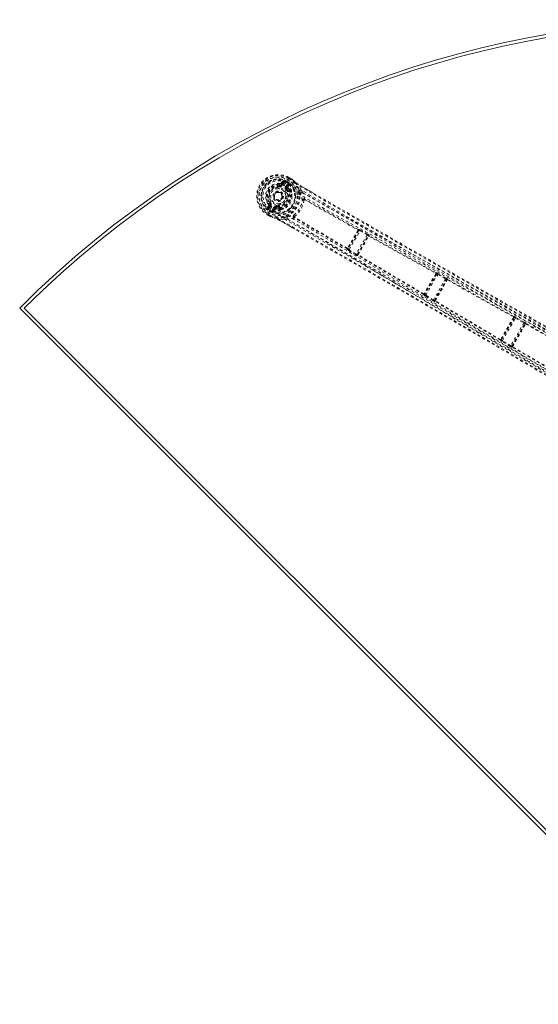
# Model space of a CAD drawing. Header units: inches. Extents: x 18.3 to 68.9, y 16.8 to 52.6.
# Tile 1 of 4: x 18.3 to 37.2, y 16.8 to 52.6. Entities that reach past the tile are written whole.
import ezdxf

# ---------------------------------------------------------------- set-up
doc = ezdxf.new("R2010")
doc.units = ezdxf.units.IN
doc.header["$MEASUREMENT"] = 0
doc.linetypes.add('SLD-Dashed', pattern=[0.075, 0.05, -0.025])
doc.linetypes.add('SLD-Solid', pattern=[0])

msp = doc.modelspace()

# ---------------------------------------------------------------- linework, layer by layer
at = {"color": 7, "linetype": 'SLD-Dashed', "lineweight": 0}
for p, q in [((27.761, 46.523), (27.764, 46.547)), ((27.772, 46.606), (27.764, 46.547)), ((27.764, 46.547), (27.772, 46.547)), ((27.892, 46.712), (27.812, 46.621)), ((27.832, 46.577), (27.908, 46.668)), ((27.832, 46.577), (27.85, 46.567)), ((27.908, 46.668), (27.85, 46.567)), ((27.934, 46.653), (27.876, 46.552)), ((27.981, 46.491), (28.046, 46.603)), ((27.987, 46.633), (28.072, 46.778)), ((27.987, 46.632), (27.987, 46.633)), ((28.007, 46.666), (28.01, 46.671)), ((28.073, 46.628), (28.007, 46.666)), ((28.007, 46.666), (28.007, 46.666)), ((28.007, 46.476), (28.072, 46.588)), ((28.029, 46.464), (28.007, 46.476)), ((28.071, 46.635), (28.01, 46.671)), ((28.025, 46.697), (28.087, 46.66)), ((28.072, 46.588), (28.029, 46.464)), ((28.069, 46.475), (28.109, 46.586)), ((28.072, 46.778), (28.098, 46.824)), ((28.088, 46.66), (28.072, 46.635)), ((28.072, 46.634), (28.086, 46.62)), ((28.072, 46.634), (28.093, 46.618)), ((28.086, 46.62), (28.073, 46.628)), ((28.152, 46.763), (28.086, 46.802)), ((28.087, 46.66), (28.088, 46.66)), ((28.1, 46.828), (28.098, 46.824)), ((28.167, 46.787), (28.099, 46.827)), ((28.1, 46.828), (28.167, 46.788)), ((28.104, 46.6), (28.103, 46.603)), ((28.104, 46.6), (28.109, 46.586)), ((28.104, 46.6), (28.104, 46.6)), ((28.109, 46.586), (28.109, 46.586)), ((28.109, 46.586), (28.109, 46.586)), ((28.167, 46.788), (28.167, 46.788)), ((28.207, 46.764), (28.211, 46.762)), ((28.547, 46.374), (28.495, 46.515)), ((28.509, 46.541), (29.007, 46.254)), ((27.784, 46.291), (27.792, 46.286)), ((27.792, 46.286), (27.805, 46.278)), ((28.037, 46.396), (28.014, 46.378)), ((28.092, 46.317), (28.037, 46.396)), ((28.133, 46.355), (28.075, 46.439)), ((28.152, 46.317), (28.119, 46.336)), ((28.166, 46.336), (28.133, 46.355)), ((28.185, 46.32), (28.195, 46.3)), ((27.355, 45.83), (27.316, 45.716)), ((27.363, 45.724), (27.403, 45.835)), ((27.421, 45.825), (27.363, 45.724)), ((27.447, 45.81), (27.389, 45.709)), ((27.396, 45.908), (27.415, 45.923)), ((27.403, 45.835), (27.421, 45.825)), ((27.667, 45.777), (27.663, 45.748)), ((28.678, 46.015), (28.677, 46.015)), ((28.678, 46.046), (28.678, 46.046)), ((28.678, 46.015), (30.61, 44.922)), ((30.624, 44.941), (28.692, 46.033)), ((27.322, 45.481), (27.321, 45.477)), ((27.321, 45.479), (27.39, 45.44)), ((27.321, 45.477), (27.388, 45.439)), ((27.349, 45.527), (27.322, 45.481)), ((27.336, 45.503), (27.403, 45.465)), ((27.361, 45.547), (27.349, 45.527)), ((27.433, 45.673), (27.361, 45.547)), ((27.388, 45.439), (27.388, 45.439)), ((27.459, 45.572), (27.396, 45.608)), ((27.414, 45.639), (27.411, 45.634)), ((27.411, 45.634), (27.473, 45.599)), ((27.48, 45.601), (27.414, 45.639)), ((27.429, 45.416), (27.433, 45.414)), ((27.433, 45.673), (27.433, 45.673)), ((27.46, 45.572), (27.459, 45.572)), ((27.473, 45.598), (27.46, 45.572)), ((27.474, 45.598), (27.494, 45.594)), ((27.494, 45.594), (27.48, 45.601)), ((27.488, 45.637), (27.553, 45.749)), ((27.514, 45.622), (27.579, 45.734)), ((27.6, 45.721), (27.514, 45.622)), ((27.516, 45.587), (27.521, 45.588)), ((27.521, 45.588), (27.534, 45.591)), ((27.611, 45.681), (27.534, 45.591)), ((27.6, 45.721), (27.579, 45.734)), ((27.663, 45.748), (27.641, 45.748)), ((27.663, 45.748), (27.759, 45.74)), ((27.78, 45.666), (27.747, 45.685)), ((27.756, 45.707), (27.789, 45.688)), ((27.826, 45.659), (27.803, 45.658)), ((27.598, 45.355), (27.581, 45.361)), ((28.3, 44.962), (27.773, 45.266)), ((27.789, 45.292), (27.937, 45.317)), ((28.287, 45.368), (28.287, 45.368)), ((30.216, 44.235), (28.304, 45.362)), ((30.226, 44.257), (28.313, 45.384)), ((28.313, 45.384), (28.313, 45.384)), ((30.639, 44.903), (30.257, 44.241)), ((30.289, 44.207), (30.685, 44.892)), ((30.944, 44.751), (30.54, 44.053)), ((30.584, 44.038), (30.978, 44.722)), ((30.612, 44.914), (30.612, 44.914)), ((30.627, 44.944), (30.624, 44.941)), ((30.636, 44.9), (30.639, 44.903)), ((30.699, 44.918), (30.674, 44.93)), ((30.685, 44.892), (30.944, 44.751)), ((30.958, 44.777), (30.699, 44.918)), ((30.978, 44.722), (30.976, 44.71)), ((30.996, 44.7), (30.996, 44.7)), ((31.016, 44.721), (31.018, 44.733)), ((30.216, 44.231), (30.216, 44.235)), ((30.274, 44.182), (30.25, 44.197)), ((30.257, 44.241), (30.258, 44.246)), ((30.525, 44.028), (30.274, 44.182)), ((30.54, 44.053), (30.289, 44.207)), ((30.592, 44.046), (30.584, 44.038)), ((30.603, 44.005), (30.594, 43.998)), ((33.462, 43.325), (33.035, 42.585)), ((33.069, 42.554), (33.506, 43.311)), ((33.45, 43.366), (33.448, 43.365)), ((33.46, 43.324), (33.462, 43.325)), ((33.506, 43.311), (33.793, 43.154)), ((33.807, 43.18), (33.52, 43.337)), ((33.793, 43.154), (33.349, 42.384)), ((33.391, 42.367), (33.829, 43.126)), ((33.829, 43.126), (33.828, 43.119)), ((33.856, 43.111), (36.259, 41.761)), ((33.868, 43.13), (33.869, 43.137)), ((36.272, 41.779), (33.868, 43.13)), ((32.993, 42.575), (32.994, 42.577)), ((33.035, 42.585), (33.035, 42.588)), ((33.349, 42.384), (33.069, 42.554)), ((33.333, 42.359), (33.053, 42.529)), ((33.397, 42.371), (33.391, 42.367)), ((33.407, 42.331), (33.401, 42.327)), ((35.778, 40.925), (33.407, 42.331)), ((35.788, 40.945), (33.417, 42.351)), ((36.285, 41.739), (35.82, 40.934)), ((35.854, 40.904), (36.328, 41.724)), ((36.635, 41.552), (36.157, 40.723)), ((36.199, 40.706), (36.671, 41.524)), ((36.273, 41.78), (36.272, 41.779)), ((36.281, 41.735), (36.281, 41.735)), ((36.283, 41.738), (36.285, 41.739)), ((36.328, 41.724), (36.635, 41.552)), ((36.65, 41.578), (36.342, 41.75)), ((36.67, 41.516), (36.669, 41.516)), ((36.671, 41.524), (36.671, 41.519)), ((36.699, 41.512), (39.077, 40.157)), ((36.712, 41.53), (36.712, 41.535)), ((39.088, 40.175), (36.712, 41.53)), ((35.778, 40.923), (35.778, 40.925)), ((35.82, 40.934), (35.82, 40.935)), ((35.822, 40.939), (35.822, 40.94)), ((36.142, 40.698), (35.839, 40.879)), ((36.157, 40.723), (35.854, 40.904)), ((36.203, 40.709), (36.199, 40.706)), ((36.206, 40.712), (36.205, 40.712)), ((36.214, 40.668), (36.21, 40.666)), ((38.576, 39.288), (36.214, 40.668)), ((38.586, 39.307), (36.224, 40.688))]:
    msp.add_line(p, q, dxfattribs=at)
at = {"color": 7, "linetype": 'SLD-Solid', "lineweight": 15}
for p, q in [((43.605, 16.809), (18.326, 42.088)), ((43.605, 16.976), (18.493, 42.088)), ((18.493, 42.088), (43.605, 16.976))]:
    msp.add_line(p, q, dxfattribs=at)
at = {"color": 7, "linetype": 'SLD-Dashed', "lineweight": 0, "flags": 128}
for points in [[(27.914, 46.54), (27.841, 46.574), (27.762, 46.591), (27.681, 46.591), (27.6, 46.574), (27.524, 46.54), (27.454, 46.493), (27.394, 46.433), (27.345, 46.363), (27.309, 46.286), (27.288, 46.204), (27.281, 46.12), (27.291, 46.037), (27.316, 45.959), (27.357, 45.888), (27.411, 45.829), (27.477, 45.783)], [(27.758, 46.494), (27.758, 46.499), (27.759, 46.505), (27.76, 46.51), (27.76, 46.514), (27.761, 46.518), (27.761, 46.521), (27.761, 46.523), (27.761, 46.523)], [(27.876, 46.552), (27.871, 46.555), (27.866, 46.558), (27.862, 46.56), (27.858, 46.563), (27.854, 46.565), (27.852, 46.566), (27.85, 46.567), (27.85, 46.567)], [(27.934, 46.653), (27.929, 46.656), (27.924, 46.659), (27.92, 46.661), (27.916, 46.664), (27.913, 46.665), (27.91, 46.667), (27.909, 46.668), (27.908, 46.668)], [(27.914, 46.54), (29.595, 45.58), (31.288, 44.634), (32.986, 43.691), (34.684, 42.745), (36.381, 41.792), (38.598, 40.532), (40.812, 39.26), (43.022, 37.981)], [(27.94, 46.699), (27.942, 46.675), (27.934, 46.653)], [(27.981, 46.491), (27.986, 46.488), (27.991, 46.486), (27.996, 46.483), (27.999, 46.481), (28.003, 46.479), (28.005, 46.477), (28.007, 46.477), (28.007, 46.476)], [(43.124, 38.048), (41.01, 39.271), (38.893, 40.489), (36.773, 41.697), (34.649, 42.894), (32.978, 43.827), (31.307, 44.756), (29.642, 45.689), (27.987, 46.632)], [(28.046, 46.603), (28.058, 46.618), (28.073, 46.628)], [(28.072, 46.588), (28.071, 46.588), (28.07, 46.589), (28.067, 46.591), (28.064, 46.593), (28.06, 46.595), (28.056, 46.597), (28.051, 46.6), (28.046, 46.603)], [(28.072, 46.635), (28.072, 46.635), (28.072, 46.634)], [(28.086, 46.802), (28.089, 46.808), (28.092, 46.813), (28.095, 46.818), (28.097, 46.822), (28.099, 46.825), (28.1, 46.827), (28.1, 46.828), (28.1, 46.828)], [(28.152, 46.763), (28.155, 46.768), (28.159, 46.773), (28.162, 46.778), (28.164, 46.782), (28.166, 46.786), (28.167, 46.788), (28.167, 46.789), (28.167, 46.788)], [(28.211, 46.762), (28.212, 46.76), (28.212, 46.76), (28.211, 46.76), (28.209, 46.76), (28.201, 46.764), (28.198, 46.765), (28.196, 46.765), (28.195, 46.764), (28.192, 46.761), (28.19, 46.76), (28.189, 46.759), (28.187, 46.759), (28.18, 46.762), (28.175, 46.763), (28.171, 46.763), (28.162, 46.762), (28.157, 46.762), (28.152, 46.763)], [(28.207, 46.764), (28.278, 46.709), (28.331, 46.66)], [(28.34, 46.653), (28.284, 46.704), (28.211, 46.762)], [(28.331, 46.66), (28.347, 46.647), (28.367, 46.633)], [(28.34, 46.653), (28.336, 46.657), (28.331, 46.66)], [(28.34, 46.653), (28.434, 46.506), (28.49, 46.358)], [(28.367, 46.633), (28.411, 46.602), (28.509, 46.541)], [(28.509, 46.541), (28.51, 46.541), (28.509, 46.54), (28.508, 46.538), (28.507, 46.535), (28.505, 46.531), (28.502, 46.527), (28.499, 46.521), (28.495, 46.515)], [(28.495, 46.515), (29.65, 45.844), (30.823, 45.167), (32.018, 44.48), (33.168, 43.821), (34.354, 43.143), (35.541, 42.467), (36.671, 41.823), (37.673, 41.252), (38.374, 40.854), (39.525, 40.198), (40.518, 39.633), (41.465, 39.094), (42.376, 38.575), (43.251, 38.078)], [(29.005, 46.251), (28.795, 46.373), (28.509, 46.54)], [(27.99, 46.36), (27.994, 46.363), (27.999, 46.367), (28.003, 46.37), (28.006, 46.372), (28.009, 46.375), (28.012, 46.376), (28.013, 46.377), (28.014, 46.378)], [(28.075, 46.439), (28.067, 46.46), (28.069, 46.475)], [(28.166, 46.336), (28.184, 46.32), (28.185, 46.32)], [(28.213, 46.139), (28.214, 46.199), (28.195, 46.3)], [(28.519, 46.231), (28.522, 46.219), (28.525, 46.211)], [(42.278, 38.528), (41.747, 38.83), (41.185, 39.15), (40.592, 39.488), (39.969, 39.843), (39.324, 40.209), (39.237, 40.259), (39.15, 40.308), (39.062, 40.358), (38.974, 40.408), (38.885, 40.459), (38.774, 40.522), (38.439, 40.713), (38.141, 40.882), (37.88, 41.031), (37.656, 41.159), (37.532, 41.229), (37.423, 41.291), (37.329, 41.344), (37.25, 41.389), (37.186, 41.426), (37.137, 41.454), (37.024, 41.518), (36.872, 41.605), (36.418, 41.863), (36, 42.101), (35.8, 42.215), (35.609, 42.324), (35.428, 42.427), (35.202, 42.556), (34.974, 42.686), (34.752, 42.812), (34.535, 42.936), (33.563, 43.49), (32.53, 44.081), (31.541, 44.647), (30.539, 45.222), (29.531, 45.804), (28.547, 46.374)], [(42.249, 38.476), (38.836, 40.418), (35.424, 42.36), (32.015, 44.307), (28.614, 46.267)], [(28.678, 46.046), (28.653, 46.159), (28.614, 46.267)], [(29.007, 46.254), (32.189, 44.416), (35.879, 42.309), (39.572, 40.206), (43.265, 38.104)], [(27.439, 45.941), (27.434, 45.938), (27.43, 45.934), (27.426, 45.931), (27.422, 45.928), (27.419, 45.926), (27.417, 45.924), (27.415, 45.923), (27.415, 45.923)], [(27.447, 45.81), (27.442, 45.812), (27.437, 45.815), (27.433, 45.818), (27.429, 45.82), (27.426, 45.822), (27.423, 45.823), (27.422, 45.824), (27.421, 45.825)], [(42.443, 36.978), (40.331, 38.195), (38.223, 39.417), (36.122, 40.648), (34.029, 41.888), (32.39, 42.868), (30.755, 43.849), (29.119, 44.824), (27.477, 45.783)], [(27.671, 45.807), (27.67, 45.801), (27.669, 45.796), (27.669, 45.791), (27.668, 45.786), (27.668, 45.783), (27.667, 45.78), (27.667, 45.778), (27.667, 45.777)], [(28.678, 46.046), (28.668, 46.049), (28.658, 46.05), (28.65, 46.047), (28.644, 46.042), (28.64, 46.034), (28.64, 46.026), (28.644, 46.016), (28.65, 46.008)], [(27.321, 45.477), (27.32, 45.477), (27.321, 45.478), (27.322, 45.48), (27.324, 45.483), (27.326, 45.487), (27.329, 45.492), (27.332, 45.497), (27.336, 45.503)], [(27.389, 45.709), (27.373, 45.691), (27.352, 45.68)], [(27.363, 45.724), (27.363, 45.723), (27.365, 45.722), (27.367, 45.721), (27.371, 45.719), (27.375, 45.717), (27.379, 45.714), (27.384, 45.712), (27.389, 45.709)], [(27.403, 45.465), (27.4, 45.459), (27.397, 45.454), (27.394, 45.449), (27.392, 45.445), (27.39, 45.442), (27.389, 45.44), (27.388, 45.439), (27.388, 45.439)], [(27.403, 45.465), (27.406, 45.461), (27.412, 45.448), (27.415, 45.445), (27.419, 45.442), (27.422, 45.439), (27.423, 45.437), (27.424, 45.435), (27.423, 45.431), (27.422, 45.428), (27.422, 45.426), (27.423, 45.425), (27.426, 45.422), (27.434, 45.417), (27.435, 45.416), (27.435, 45.415), (27.435, 45.414), (27.433, 45.414)], [(27.429, 45.416), (27.512, 45.383), (27.581, 45.361)], [(42.436, 36.856), (40.32, 38.075), (38.207, 39.3), (36.101, 40.532), (34.002, 41.773), (32.358, 42.754), (30.718, 43.736), (29.078, 44.712), (27.433, 45.673)], [(27.433, 45.414), (27.519, 45.38), (27.591, 45.357)], [(27.474, 45.598), (27.474, 45.598), (27.473, 45.598)], [(27.48, 45.601), (27.481, 45.619), (27.488, 45.637)], [(27.488, 45.637), (27.493, 45.634), (27.498, 45.631), (27.502, 45.629), (27.506, 45.626), (27.509, 45.624), (27.512, 45.623), (27.513, 45.622), (27.514, 45.622)], [(27.553, 45.749), (27.558, 45.746), (27.562, 45.743), (27.567, 45.74), (27.571, 45.738), (27.574, 45.736), (27.576, 45.735), (27.578, 45.734), (27.579, 45.734)], [(27.644, 45.694), (27.623, 45.69), (27.611, 45.681)], [(27.747, 45.685), (27.699, 45.687), (27.644, 45.694)], [(27.803, 45.658), (27.802, 45.658), (27.78, 45.666)], [(27.826, 45.659), (27.922, 45.693), (27.974, 45.725)], [(28.046, 45.413), (28.059, 45.417), (28.067, 45.418)], [(28.306, 45.411), (28.295, 45.413), (28.285, 45.411), (28.278, 45.406), (28.273, 45.4), (28.271, 45.392), (28.273, 45.383), (28.279, 45.375), (28.287, 45.368)], [(27.581, 45.361), (27.586, 45.358), (27.591, 45.357)], [(27.923, 45.374), (27.766, 45.349), (27.591, 45.357)], [(27.773, 45.266), (27.773, 45.266), (27.774, 45.267), (27.775, 45.269), (27.777, 45.272), (27.779, 45.275), (27.782, 45.28), (27.785, 45.286), (27.789, 45.292)], [(27.774, 45.267), (28.016, 45.129), (28.224, 45.01), (28.302, 44.965)], [(42.473, 36.732), (41.666, 37.205), (40.827, 37.696), (39.957, 38.205), (39.294, 38.594), (39.206, 38.645), (39.117, 38.697), (39.028, 38.749), (38.939, 38.801), (38.85, 38.854), (38.743, 38.916), (38.426, 39.102), (38.137, 39.271), (37.875, 39.424), (37.641, 39.562), (37.203, 39.818), (36.819, 40.043), (36.252, 40.375), (35.735, 40.678), (35.267, 40.951), (34.742, 41.258), (34.207, 41.571), (33.172, 42.175), (32.07, 42.818), (31.005, 43.437), (29.931, 44.059), (28.848, 44.684), (27.789, 45.292)], [(27.937, 45.317), (28.594, 44.94), (29.282, 44.543), (30.001, 44.127), (30.75, 43.692), (31.486, 43.264), (32.106, 42.903), (32.698, 42.558), (33.333, 42.187), (34.012, 41.79), (34.22, 41.669), (34.432, 41.545), (34.648, 41.418), (34.836, 41.308), (34.989, 41.219), (35.149, 41.125), (35.316, 41.027), (35.491, 40.925), (35.844, 40.718), (36.224, 40.496), (36.631, 40.257), (36.711, 40.211), (36.731, 40.199), (36.746, 40.19), (36.766, 40.178), (36.791, 40.164), (36.822, 40.146), (36.858, 40.125), (36.984, 40.051), (37.151, 39.953), (37.324, 39.852), (37.526, 39.733), (37.758, 39.597), (37.857, 39.54), (37.96, 39.479), (38.068, 39.416), (38.18, 39.35), (38.252, 39.308), (38.321, 39.268), (39.041, 38.846), (39.735, 38.439), (40.393, 38.054), (41.014, 37.691), (41.598, 37.349)], [(28.287, 45.368), (28.176, 45.333), (28.063, 45.313)], [(28.063, 45.313), (31.461, 43.348), (34.852, 41.369), (38.24, 39.385), (41.628, 37.401)], [(42.458, 36.706), (38.791, 38.853), (35.123, 41.001), (31.453, 43.142), (28.3, 44.962)], [(30.636, 44.9), (30.638, 44.906), (30.639, 44.913), (30.637, 44.919), (30.634, 44.923), (30.629, 44.926), (30.623, 44.927), (30.617, 44.926), (30.61, 44.922)], [(30.612, 44.914), (30.612, 44.915), (30.612, 44.916), (30.612, 44.918), (30.61, 44.922)], [(30.685, 44.892), (30.689, 44.901), (30.694, 44.909), (30.697, 44.915), (30.699, 44.918)], [(30.944, 44.751), (30.946, 44.756), (30.949, 44.761), (30.951, 44.765), (30.953, 44.769), (30.955, 44.772), (30.956, 44.775), (30.957, 44.776), (30.958, 44.777)], [(31.003, 44.702), (31.003, 44.709), (31.001, 44.714), (30.998, 44.718), (30.994, 44.72), (30.989, 44.72), (30.984, 44.719), (30.98, 44.715), (30.976, 44.71)], [(31.003, 44.702), (32.218, 44.024), (33.435, 43.346)], [(33.448, 43.365), (32.232, 44.043), (31.016, 44.721)], [(30.226, 44.257), (30.23, 44.257), (30.232, 44.258), (30.233, 44.258), (30.234, 44.259)], [(30.226, 44.257), (30.226, 44.249), (30.228, 44.243), (30.232, 44.238), (30.237, 44.235), (30.242, 44.235), (30.248, 44.236), (30.254, 44.24), (30.258, 44.246)], [(30.274, 44.182), (30.276, 44.185), (30.279, 44.191), (30.284, 44.199), (30.289, 44.207)], [(30.525, 44.028), (30.526, 44.029), (30.527, 44.031), (30.528, 44.033), (30.53, 44.036), (30.532, 44.04), (30.535, 44.044), (30.538, 44.049), (30.54, 44.053)], [(30.592, 44.046), (30.59, 44.04), (30.589, 44.034), (30.59, 44.029), (30.593, 44.025), (30.597, 44.023), (30.602, 44.022), (30.607, 44.023), (30.612, 44.027)], [(32.994, 42.577), (31.798, 43.292), (30.603, 44.005)], [(30.611, 44.033), (30.611, 44.032), (30.611, 44.031), (30.611, 44.03), (30.612, 44.027)], [(33.004, 42.598), (31.807, 43.313), (30.612, 44.027)], [(33.46, 43.324), (33.463, 43.33), (33.463, 43.337), (33.462, 43.343), (33.459, 43.347), (33.454, 43.35), (33.448, 43.351), (33.442, 43.35), (33.435, 43.346)], [(33.437, 43.338), (33.437, 43.339), (33.437, 43.34), (33.437, 43.342), (33.435, 43.346)], [(33.519, 43.335), (33.507, 43.344), (33.503, 43.346)], [(33.506, 43.311), (33.511, 43.32), (33.515, 43.329), (33.519, 43.335), (33.52, 43.337)], [(33.793, 43.154), (33.795, 43.158), (33.798, 43.163), (33.8, 43.167), (33.802, 43.171), (33.804, 43.175), (33.806, 43.177), (33.807, 43.179), (33.807, 43.18)], [(33.856, 43.111), (33.856, 43.118), (33.854, 43.123), (33.851, 43.127), (33.847, 43.129), (33.842, 43.129), (33.837, 43.128), (33.832, 43.124), (33.828, 43.119)], [(33.003, 42.598), (33.003, 42.591), (33.005, 42.585), (33.009, 42.58), (33.014, 42.577), (33.02, 42.577), (33.025, 42.578), (33.031, 42.582), (33.035, 42.588)], [(33.053, 42.529), (33.055, 42.531), (33.059, 42.537), (33.064, 42.546), (33.069, 42.554)], [(33.037, 42.539), (33.041, 42.537), (33.055, 42.531)], [(33.333, 42.359), (33.334, 42.36), (33.335, 42.362), (33.336, 42.364), (33.338, 42.367), (33.341, 42.371), (33.343, 42.375), (33.346, 42.38), (33.349, 42.384)], [(33.397, 42.371), (33.394, 42.365), (33.393, 42.359), (33.394, 42.354), (33.397, 42.35), (33.401, 42.348), (33.406, 42.347), (33.411, 42.348), (33.417, 42.351)], [(33.416, 42.358), (33.415, 42.357), (33.415, 42.356), (33.415, 42.354), (33.417, 42.351)], [(36.283, 41.738), (36.286, 41.745), (36.287, 41.751), (36.285, 41.757), (36.282, 41.762), (36.277, 41.765), (36.272, 41.766), (36.266, 41.764), (36.259, 41.761)], [(36.261, 41.753), (36.261, 41.754), (36.261, 41.755), (36.261, 41.757), (36.259, 41.761)], [(36.341, 41.748), (36.33, 41.756), (36.325, 41.759)], [(36.328, 41.724), (36.333, 41.733), (36.337, 41.741), (36.341, 41.747), (36.342, 41.75)], [(36.635, 41.552), (36.638, 41.557), (36.641, 41.561), (36.643, 41.566), (36.645, 41.57), (36.647, 41.573), (36.649, 41.575), (36.65, 41.577), (36.65, 41.578)], [(36.7, 41.512), (36.699, 41.518), (36.698, 41.524), (36.694, 41.528), (36.69, 41.53), (36.685, 41.53), (36.68, 41.528), (36.675, 41.524), (36.671, 41.519)], [(36.7, 41.512), (36.696, 41.512), (36.694, 41.511), (36.694, 41.51), (36.693, 41.51)], [(35.788, 40.945), (35.792, 40.945), (35.794, 40.946), (35.795, 40.946), (35.795, 40.947)], [(35.788, 40.945), (35.788, 40.938), (35.79, 40.932), (35.794, 40.927), (35.799, 40.925), (35.804, 40.924), (35.81, 40.926), (35.815, 40.93), (35.82, 40.935)], [(35.823, 40.889), (35.828, 40.886), (35.84, 40.881)], [(35.839, 40.879), (35.84, 40.881), (35.844, 40.887), (35.849, 40.895), (35.854, 40.904)], [(36.142, 40.698), (36.142, 40.699), (36.143, 40.7), (36.145, 40.703), (36.147, 40.706), (36.149, 40.71), (36.152, 40.714), (36.154, 40.719), (36.157, 40.723)], [(36.203, 40.709), (36.201, 40.703), (36.2, 40.697), (36.201, 40.692), (36.204, 40.687), (36.208, 40.685), (36.213, 40.684), (36.218, 40.685), (36.224, 40.688)], [(36.223, 40.695), (36.222, 40.694), (36.222, 40.693), (36.222, 40.691), (36.224, 40.688)]]:
    msp.add_lwpolyline(points, dxfattribs=at)
at = {"color": 7, "linetype": 'SLD-Dashed', "lineweight": 0}
for radius in [0.7, 0.69, 0.623, 0.32, 0.275, 0.188, 0.157, 0.142, 0.14, 0.138]:
    msp.add_circle((27.714, 46.15), radius, dxfattribs=at)
at = {"color": 7, "linetype": 'SLD-Solid', "lineweight": 15}
for radius, start, end in [(35.75, 45, 135), (35.632, 45.1899, 134.8101), (35.632, 45.1899, 134.8101)]:
    msp.add_arc((43.605, 16.809), radius, start, end, dxfattribs=at)
at = {"color": 7, "linetype": 'SLD-Dashed', "lineweight": 0}
for centre, radius, start, end in [((27.714, 46.15), 0.78, 60, 239.6863), ((27.714, 46.15), 0.78, 60.3208, 239.6784), ((27.714, 46.15), 0.75, 60.3209, 239.6791), ((27.714, 46.15), 0.629, 60.4095, 239.5861), ((27.714, 46.15), 0.599, 60.4095, 239.5861), ((27.711, 46.153), 0.554, 60.0503, 239.9568), ((27.714, 46.15), 0.459, 82.774, 217.226), ((27.714, 46.15), 0.4, 82.774, 217.226), ((27.714, 46.15), 0.376, 82.774, 217.226), ((27.714, 46.15), 0.346, 82.774, 217.226), ((27.714, 46.15), 0.753, 245.5815, 54.4205), ((27.714, 46.15), 0.788, 249.1184, 50.8816), ((27.714, 46.15), 0.632, 246.298, 53.7019), ((27.714, 46.15), 0.602, 246.4998, 49.3934), ((27.773, 46.612), 0.119, 262.774, 330), ((27.773, 46.612), 0.089, 262.774, 330), ((27.778, 46.651), 0.0457, 262.6657, 318.5085), ((27.773, 46.618), 0.0716, 268.9536, 325.1634), ((27.806, 46.592), 0.0301, 331.4524, 77.6231), ((27.883, 46.684), 0.0299, 328.0512, 72.1043), ((27.862, 46.509), 0.206, 67.6627, 81.656), ((28.227, 46.367), 0.358, 132.1169, 151.0933), ((27.714, 46.15), 0.593, 60.4056, 67.6091), ((28.084, 46.432), 0.119, 149.9989, 217.2266), ((28.084, 46.432), 0.089, 150, 217.226), ((28.054, 46.448), 0.03, 60.8887, 148.8945), ((28.099, 46.573), 0.0305, 82.2052, 150.9929), ((28.02, 46.535), 0.108, 39.3826, 51.8026), ((27.712, 46.317), 0.483, 357.9632, 35.8049), ((27.733, 46.367), 0.434, 355.8008, 30.1517), ((29.654, 49.09), 2.741, 237.1327, 238.1888), ((27.769, 46.088), 0.806, 57.0481, 60.383), ((30.939, 49.419), 3.796, 226.7757, 229.9166), ((30.141, 49.171), 3.097, 235.0388, 238.2137), ((27.714, 46.15), 0.275, 90.0001, 269.9999), ((27.714, 46.15), 0.376, 262.774, 37.226), ((27.714, 46.15), 0.346, 262.774, 37.226), ((27.714, 46.15), 0.275, 270.0002, 89.9998), ((27.705, 46.155), 0.451, 276.3984, 23.6017), ((27.718, 46.148), 0.41, 275.7168, 24.3047), ((27.714, 46.15), 0.157, 305.0098, 350.1679), ((27.686, 46.166), 0.498, 284.7108, 15.2894), ((27.743, 46.134), 0.47, 299.4272, 0.6383), ((28.087, 46.436), 0.0647, 154.7268, 218.8772), ((28.064, 46.41), 0.031, 69.9998, 208.1909), ((28.121, 46.327), 0.0305, 65.9501, 199.0192), ((28.13, 46.291), 0.0466, 104.3492, 146.1449), ((28.184, 46.301), 0.0744, 133.7169, 151.8332), ((28.218, 46.282), 0.0746, 133.7687, 151.8388), ((28.136, 46.29), 0.0316, 14.5847, 59.2903), ((28.184, 46.257), 0.0441, 74.6129, 112.9489), ((28.788, 45.433), 0.972, 104.3625, 107.8196), ((26.362, 45.813), 2.197, 10.9803, 14.3664), ((28.585, 46.213), 0.0608, 62.173, 181.9483), ((27.722, 45.837), 0.885, 10.8583, 24.9884), ((22.666, 42.635), 6.969, 31.4131, 32.4541), ((30.546, 41.713), 5.247, 126.9019, 127.5499), ((27.312, 45.845), 0.0456, 341.401, 37.4235), ((27.378, 45.851), 0.0301, 222.3827, 328.5425), ((27.339, 45.865), 0.0714, 334.7333, 37.1534), ((27.344, 45.869), 0.089, 330, 37.226), ((27.812, 45.587), 0.389, 149.6804, 167.1662), ((27.344, 45.869), 0.119, 329.9997, 37.2269), ((27.656, 45.689), 0.119, 82.7746, 149.9995), ((27.656, 45.689), 0.089, 82.774, 150), ((27.759, 46.125), 0.841, 308.2528, 351.7503), ((27.699, 46.159), 0.963, 309.0617, 350.9477), ((28.651, 45.991), 0.0608, 63.311, 168.147), ((28.626, 45.922), 0.0884, 74.2811, 112.8752), ((28.669, 45.99), 0.026, 73.4032, 138.551), ((28.704, 46.06), 0.0299, 209.4831, 244.3555), ((28.744, 45.98), 0.0746, 134.2329, 152.2084), ((27.336, 45.738), 0.0299, 227.8938, 331.9524), ((27.478, 45.843), 0.206, 218.3405, 232.3397), ((27.714, 46.15), 0.593, 232.3909, 239.5868), ((27.804, 46.149), 0.823, 239.652, 242.9173), ((27.616, 45.81), 0.435, 238.3346, 245.6129), ((27.525, 45.662), 0.0747, 245.4439, 263.3671), ((27.54, 45.606), 0.0305, 149.0089, 217.7949), ((27.567, 46.077), 0.491, 264.6709, 301.722), ((27.536, 46.026), 0.435, 269.8474, 304.1935), ((27.626, 45.707), 0.0299, 151.0979, 239.1171), ((27.647, 45.694), 0.0542, 96.2255, 149.3816), ((27.664, 45.717), 0.031, 91.7497, 230.0632), ((27.765, 45.71), 0.0305, 100.9379, 234.0448), ((27.819, 45.668), 0.0743, 148.1551, 166.2981), ((27.8, 45.72), 0.0463, 153.6906, 195.7294), ((27.852, 45.649), 0.0747, 148.1668, 166.2282), ((27.804, 45.716), 0.0316, 240.7156, 285.408), ((27.857, 45.69), 0.0441, 187.0532, 225.3878), ((27.33, 47.491), 2.197, 285.6337, 289.0193), ((28.096, 45.365), 0.0608, 118.0524, 237.8235), ((27.99, 46.3), 0.885, 275.0118, 289.1432), ((28.32, 45.418), 0.0608, 131.8538, 236.6887), ((28.367, 45.475), 0.0884, 187.1372, 225.7076), ((28.329, 45.403), 0.0249, 159.811, 228.181), ((26.497, 41.725), 3.793, 70.0828, 73.2255), ((26.422, 42.753), 2.854, 61.7275, 65.6808), ((27.091, 44.131), 1.325, 59.0041, 67.5064), ((28.872, 45.579), 0.972, 192.1803, 195.638), ((28.237, 52.337), 7.026, 267.5501, 268.5826), ((28.288, 45.34), 0.0278, 54.3045, 91.8683), ((28.376, 45.344), 0.0745, 147.7859, 165.7752), ((59.83, 27.609), 33.959, 149.3631, 150.6384), ((59.705, 27.681), 33.787, 149.3679, 150.6321), ((1.853, 61.081), 33.409, 329.3487, 330.6514), ((30.679, 44.887), 0.0768, 135.6054, 153.1201), ((0.082, 62.105), 35.477, 329.3768, 330.6206), ((30.596, 44.874), 0.0426, 30.0866, 68.6325), ((30.609, 44.914), 0.0301, 330.9047, 61.4444), ((30.613, 44.917), 0.0301, 330.8682, 61.433), ((30.628, 44.861), 0.0828, 56.9511, 90.9273), ((30.659, 44.881), 0.0296, 141.2502, 151.091), ((30.649, 44.845), 0.0589, 52.9904, 99.8322), ((30.926, 44.696), 0.0582, 26.2285, 72.4624), ((30.902, 44.639), 0.149, 38.9503, 68.148), ((30.953, 44.72), 0.0254, 329.425, 338.4674), ((30.976, 44.674), 0.0331, 52.9671, 93.6126), ((31.002, 44.695), 0.0301, 61.8924, 149.1996), ((31.004, 44.706), 0.0301, 61.7929, 149.2414), ((31.001, 44.697), 0.00598, 76.9381, 143.8999), ((31.073, 44.667), 0.0785, 136.0078, 153.0851), ((30.29, 44.215), 0.0767, 146.8726, 164.4051), ((30.232, 44.261), 0.0301, 238.5572, 329.0943), ((30.231, 44.257), 0.0301, 238.5728, 329.1266), ((30.288, 44.271), 0.0829, 209.0788, 243.0426), ((30.26, 44.293), 0.0426, 231.3778, 269.905), ((30.312, 44.262), 0.0589, 200.1724, 247.0045), ((30.289, 44.233), 0.0333, 149.4586, 158.2045), ((30.617, 44.145), 0.149, 231.853, 261.0491), ((30.58, 44.096), 0.0582, 227.5408, 273.7649), ((30.61, 44.023), 0.0301, 150.77, 238.199), ((30.619, 44.031), 0.0301, 150.8048, 238.1047), ((30.571, 44.063), 0.0277, 321.9, 330.1984), ((30.624, 44.064), 0.0331, 206.3809, 247.0376), ((30.678, 43.984), 0.0785, 146.9141, 164), ((62.575, 26.024), 33.894, 149.28, 150.7201), ((62.429, 26.108), 33.699, 149.2858, 150.7143), ((33.511, 43.308), 0.0846, 137.731, 153.1719), ((33.423, 43.303), 0.038, 26.4366, 69.1754), ((33.434, 43.338), 0.0301, 330.5745, 61.1096), ((33.413, 43.178), 0.192, 56.0945, 78.8387), ((33.436, 43.34), 0.0301, 330.5541, 61.108), ((33.482, 43.306), 0.028, 141.0658, 150.6658), ((33.462, 43.251), 0.0743, 54.2771, 90.3363), ((4.7, 59.438), 33.388, 329.266, 330.7339), ((3.237, 60.282), 35.101, 329.2921, 330.7079), ((33.767, 43.083), 0.0749, 34.6912, 69.9444), ((33.727, 42.998), 0.198, 44.4392, 66.2869), ((33.805, 43.128), 0.0244, 329.693, 338.7915), ((33.83, 43.084), 0.0313, 52.3105, 96.7867), ((33.854, 43.104), 0.0301, 61.5483, 149.4716), ((33.855, 43.111), 0.0301, 61.4993, 149.5011), ((33.854, 43.106), 0.00596, 75.8022, 144.3113), ((33.934, 43.071), 0.0881, 138.2091, 152.9691), ((33.009, 42.601), 0.0301, 238.8892, 329.4479), ((33.138, 42.701), 0.192, 221.1615, 243.9053), ((33.074, 42.552), 0.0847, 146.8338, 162.2652), ((33.009, 42.603), 0.0301, 238.8891, 329.4274), ((33.005, 42.604), 0.00679, 254.3678, 324.5495), ((33.035, 42.63), 0.038, 230.8197, 273.5648), ((33.059, 42.579), 0.0253, 148.8346, 159.4241), ((33.099, 42.622), 0.0743, 209.6713, 245.7172), ((33.451, 42.519), 0.198, 233.7128, 255.562), ((33.397, 42.442), 0.0749, 230.0531, 265.3139), ((33.417, 42.352), 0.0301, 150.5075, 238.491), ((33.423, 42.357), 0.0301, 150.5281, 238.453), ((33.378, 42.387), 0.0243, 321.1974, 330.3408), ((33.428, 42.387), 0.0313, 203.2081, 247.6904), ((33.491, 42.303), 0.0881, 147.0338, 161.7863), ((65.458, 24.359), 33.986, 149.2154, 150.7845), ((65.174, 24.523), 33.631, 149.218, 150.782), ((7.515, 57.812), 33.4, 329.2042, 330.7958), ((6.173, 58.587), 34.973, 329.2298, 330.771), ((36.352, 41.713), 0.104, 140.2072, 152.4219), ((36.249, 41.72), 0.0351, 24.0197, 69.6801), ((36.257, 41.753), 0.0301, 330.4847, 60.6331), ((36.223, 41.572), 0.214, 56.1754, 76.456), ((36.258, 41.754), 0.0301, 330.4761, 60.6318), ((36.302, 41.723), 0.0247, 140.5324, 150.6822), ((36.28, 41.657), 0.0822, 54.3066, 86.565), ((36.606, 41.476), 0.0814, 36.2935, 68.6174), ((36.56, 41.381), 0.216, 45.4545, 65.4395), ((36.652, 41.526), 0.0208, 329.2803, 339.6752), ((36.674, 41.486), 0.0306, 51.5744, 98.34), ((36.697, 41.509), 0.0301, 61.0456, 149.5486), ((36.697, 41.504), 0.0301, 61.0576, 149.5306), ((36.798, 41.46), 0.111, 140.7515, 152.1476), ((35.876, 40.889), 0.104, 147.5799, 159.7931), ((35.794, 40.951), 0.0301, 239.3654, 329.5167), ((35.794, 40.949), 0.0301, 239.3667, 329.5247), ((35.933, 41.071), 0.214, 223.5427, 243.825), ((35.818, 40.974), 0.0351, 230.3211, 275.983), ((35.843, 40.927), 0.0245, 149.2734, 159.4979), ((35.888, 40.979), 0.0821, 213.4097, 245.7193), ((36.267, 40.874), 0.216, 234.5579, 254.5486), ((36.208, 40.787), 0.0814, 231.3805, 263.7072), ((36.225, 40.691), 0.0301, 150.4502, 238.9561), ((36.23, 40.694), 0.0301, 150.4684, 238.9463), ((36.187, 40.722), 0.021, 320.3596, 330.6664), ((36.234, 40.723), 0.0306, 201.6591, 248.425), ((36.318, 40.629), 0.111, 147.8454, 159.2564)]:
    msp.add_arc(centre, radius, start, end, dxfattribs=at)

doc.saveas('drawing.dxf')
